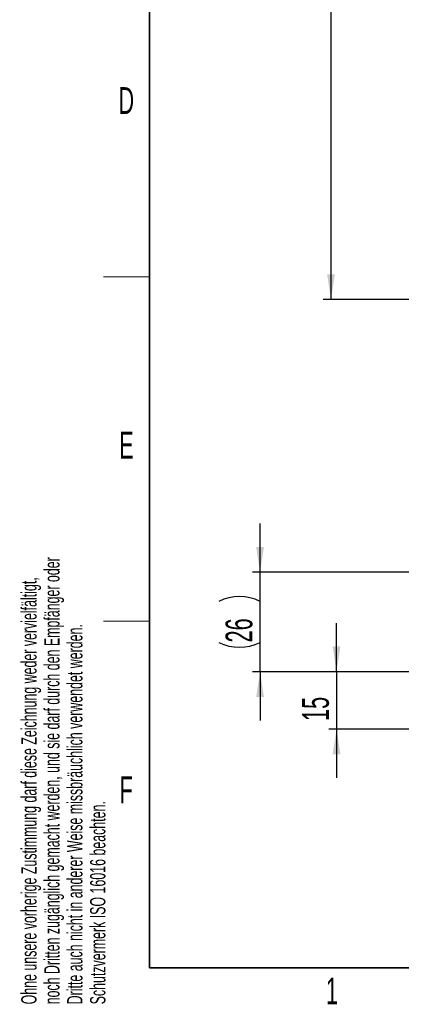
# Paper-space layout 'Blatt3' of a CAD drawing. Header units: millimetres. Extents: x 5 to 418, y 2 to 292.
# Tile 1 of 93: x 9 to 59, y 7 to 136. Entities that reach past the tile are written whole.
import ezdxf

# ---------------------------------------------------------------- set-up
doc = ezdxf.new("R2010")
doc.units = ezdxf.units.MM
doc.layers.add('SLD-0', color=7, linetype='Continuous')
doc.styles.add('SLDTEXTSTYLE0', font='TXT', dxfattribs={"width": 0.605})
doc.dimstyles.new('SLDDIMSTYLE2', dxfattribs={"dimtxt": 3.5, "dimasz": 3.302, "dimexe": 0, "dimexo": 0.0625, "dimgap": 0.875, "dimtad": 1, "dimlfac": 6, "dimrnd": 1e-09, "dimzin": 12, "dimdsep": 46, "dimtxsty": 'SLDTEXTSTYLE0', "dimsah": 1, "dimcen": 0.09, "dimadec": 0, "dimazin": 3, "dimtfac": 1, "dimtofl": 0, "dimtmove": 0, "dimatfit": 3, "dimfxl": 1, "dimfrac": 2, "dimtolj": 1, "dimtzin": 12, "dimarcsym": 0})
doc.dimstyles.new('SLDDIMSTYLE4', dxfattribs={"dimtxt": 3.5, "dimasz": 3.302, "dimexe": 0, "dimexo": 0.0625, "dimgap": 0.875, "dimtad": 1, "dimlfac": 2, "dimrnd": 1e-09, "dimzin": 12, "dimdsep": 46, "dimtxsty": 'SLDTEXTSTYLE0', "dimsah": 1, "dimcen": 0.09, "dimadec": 0, "dimazin": 3, "dimtfac": 1, "dimtmove": 0, "dimatfit": 0, "dimfxl": 1, "dimfrac": 2, "dimtolj": 1, "dimtzin": 12, "dimarcsym": 0})

# ---------------------------------------------------------------- blocks, each defined once
blk = doc.blocks.new('_D_13')
at = {"layer": 'SLD-0', "color": 7}
for p, q in [((62.6, 260.94), (48.72, 260.94)), ((49.72, 260.94), (49.72, 99.27)), ((62.6, 99.27), (48.72, 99.27))]:
    blk.add_line(p, q, dxfattribs=at)
for points in [[(49.72, 260.94), (49.21, 257.64), (50.23, 257.64)], [(49.72, 99.27), (50.23, 102.57), (49.21, 102.57)]]:
    blk.add_solid(points, dxfattribs=at)
at = {"layer": 'SLD-0', "color": 7, "insert": (45.21, 176.1), "char_height": 3.5, "attachment_point": 1, "rotation": 90, "style": 'SLDTEXTSTYLE0'}
blk.add_mtext('970', dxfattribs=at)
blk = doc.blocks.new('_D_19')
at = {"layer": 'SLD-0', "color": 7}
for p, q in [((50.45, 50.67), (50.45, 57.02)), ((68.95, 50.67), (49.45, 50.67)), ((50.45, 50.67), (50.45, 43.17)), ((67.2, 43.17), (49.45, 43.17)), ((50.45, 43.17), (50.45, 36.82))]:
    blk.add_line(p, q, dxfattribs=at)
for points in [[(50.45, 50.67), (50.96, 53.97), (49.94, 53.97)], [(50.45, 43.17), (49.94, 39.87), (50.96, 39.87)]]:
    blk.add_solid(points, dxfattribs=at)
at = {"layer": 'SLD-0', "color": 7, "insert": (45.94, 44.24), "char_height": 3.5, "attachment_point": 1, "rotation": 90, "style": 'SLDTEXTSTYLE0'}
blk.add_mtext('15', dxfattribs=at)
blk = doc.blocks.new('_D_20')
at = {"layer": 'SLD-0', "color": 7}
for p, q in [((40.45, 63.67), (40.45, 70.02)), ((62.95, 63.67), (39.45, 63.67)), ((40.45, 50.67), (40.45, 63.67)), ((68.95, 50.67), (39.45, 50.67)), ((40.45, 50.67), (40.45, 44.32))]:
    blk.add_line(p, q, dxfattribs=at)
for centre, start, end in [((37.76, 54.47), 63.4349, 116.5651), ((37.76, 59.87), 243.4349, 296.5651)]:
    blk.add_arc(centre, 6.01, start, end, dxfattribs=at)
for points in [[(40.45, 63.67), (40.96, 66.97), (39.94, 66.97)], [(40.45, 50.67), (39.94, 47.37), (40.96, 47.37)]]:
    blk.add_solid(points, dxfattribs=at)
at = {"layer": 'SLD-0', "color": 7, "insert": (35.94, 54.49), "char_height": 3.5, "attachment_point": 1, "rotation": 90, "style": 'SLDTEXTSTYLE0'}
blk.add_mtext('26', dxfattribs=at)

psp = doc.layouts.new('Blatt3')

# ---------------------------------------------------------------- linework, layer by layer
at = {"layer": 'SLD-0', "lineweight": 35}
for p, q in [((26, 282.5), (26, 12)), ((26, 12), (408, 12))]:
    psp.add_line(p, q, dxfattribs=at)
at = {"layer": 'SLD-0', "lineweight": 18}
for p, q in [((20, 102.25), (26, 102.25)), ((20, 57.25), (26, 57.25))]:
    psp.add_line(p, q, dxfattribs=at)

# ---------------------------------------------------------------- texts
at = {"layer": 'SLD-0', "char_height": 3.5, "attachment_point": 2, "style": 'SLDTEXTSTYLE0'}
for s, insert in [('D', (22.9597, 127.0011)), ('E', (22.9816, 82.0011)), ('F', (22.9536, 37.0011)), ('1', (49.8527, 10.743))]:
    psp.add_mtext(s, dxfattribs=dict(at, insert=insert))
at = {"layer": 'SLD-0', "char_height": 2, "attachment_point": 1, "rotation": 90, "style": 'SLDTEXTSTYLE0'}
for s, insert in [('noch Dritten zugänglich gemacht werden, und sie darf durch den Empfänger oder', (12.2299, 7.2381)), ('Ohne unsere vorherige Zustimmung darf diese Zeichnung weder vervielfältigt,', (9.2299, 7.2381)), ('Dritte auch nicht in anderer Weise missbräuchlich verwendet werden.', (15.2299, 7.2381)), ('Schutzvermerk ISO 16016 beachten.', (18.2299, 7.2381))]:
    psp.add_mtext(s, dxfattribs=dict(at, insert=insert))

# ---------------------------------------------------------------- dimensions: what is measured, and where the dimension line sits
at = {"layer": 'SLD-0', "color": 7}
for base, p1, p2, dimstyle, picture, middle in [((49.7205, 99.273), (62.5962, 260.9397), (62.5962, 99.273), 'SLDDIMSTYLE2', '_D_13', (49.7205, 180.1063)), ((50.448, 43.1682), (68.948, 50.6682), (67.198, 43.1682), 'SLDDIMSTYLE4', '_D_19', (50.448, 46.9182))]:
    dim = psp.add_linear_dim(base=base, p1=p1, p2=p2, angle=90, dimstyle=dimstyle, dxfattribs=at)
    dim.commit()
    dim.dimension.update_dxf_attribs({"geometry": picture, "text_midpoint": middle, "dimtype": 160})
dim = psp.add_linear_dim(base=(40.448, 63.6682), p1=(68.948, 50.6682), p2=(62.948, 63.6682), angle=90, text='(<>)', dimstyle='SLDDIMSTYLE4', dxfattribs=at)
dim.commit()
dim.dimension.update_dxf_attribs({"geometry": '_D_20', "text_midpoint": (40.448, 57.1682), "dimtype": 160})

doc.saveas('drawing.dxf')
